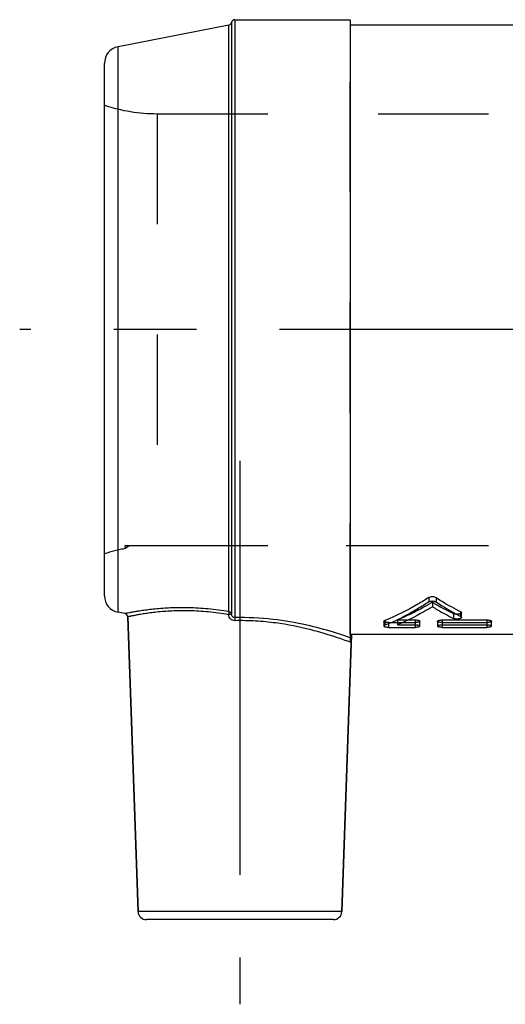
# Model space of a CAD drawing. Header units: millimetres. Extents: x 441 to 559, y 468 to 532.
# Tile 1 of 3: x 441 to 470, y 468 to 527. Entities that reach past the tile are written whole.
import ezdxf

# ---------------------------------------------------------------- set-up
doc = ezdxf.new("R2010")
doc.units = ezdxf.units.MM
doc.header["$LTSCALE"] = 65.185185
doc.linetypes.add('CENTER', pattern=[0.6, 0.375, -0.075, 0.075, -0.075])
doc.linetypes.add('HIDDEN', pattern=[0.2, 0.1, -0.1])
for name, color, linetype in [('ACHSEN_S', 7, 'CONTINUOUS'), ('KOERPER', 7, 'CONTINUOUS'), ('KONST.EL_MIT_GEO', 7, 'CONTINUOUS')]:
    doc.layers.add(name, color=color, linetype=linetype)

msp = doc.modelspace()

# ---------------------------------------------------------------- linework, layer by layer
at = {"layer": 'ACHSEN_S', "color": 2, "linetype": 'CENTER'}
msp.add_line((559, 508.275), (441, 508.275), dxfattribs=at)
at = {"layer": 'KOERPER', "color": 7, "linetype": 'Continuous'}
for p, q in [((453.7, 526.575), (460.5, 526.575)), ((460.5, 526.275), (539.5, 526.275)), ((447.983, 473.908), (447.376, 491.308)), ((460.017, 473.908), (460.588, 490.275)), ((460.588, 490.275), (460.5, 490.308)), ((539.412, 490.275), (460.588, 490.275))]:
    msp.add_line(p, q, dxfattribs=at)
at = {"layer": 'KOERPER', "color": 8, "linetype": 'HIDDEN'}
for p, q in [((460.5, 490.308), (460.5, 526.275)), ((449.122, 521.025), (449.122, 495.525)), ((449.122, 521.025), (487, 521.025)), ((447.235, 495.345), (447.228, 495.525)), ((447.228, 495.525), (550.878, 495.525))]:
    msp.add_line(p, q, dxfattribs=at)
at = {"layer": 'KOERPER', "color": 2, "linetype": 'CENTER'}
msp.add_line((454, 500.525), (454, 468.425), dxfattribs=at)
at = {"layer": 'KOERPER', "color": 8, "linetype": 'HIDDEN'}
for centre, radius, start, end in [((454.592, 485.25), 12.492, 124.66222, 126.08709), ((454.504, 485.375), 12.339, 124.65339, 126.09592), ((449.122, 485.525), 10, 100.88257, 108.19487)]:
    msp.add_arc(centre, radius, start, end, dxfattribs=at)
at = {"layer": 'KONST.EL_MIT_GEO', "color": 7, "linetype": 'Continuous'}
for p, q in [((453.503, 526.408), (453.503, 491.458)), ((453.7, 526.575), (453.7, 491.26)), ((460.5, 526.575), (460.5, 489.809)), ((453.344, 526.245), (446.809, 524.974)), ((453.344, 491.609), (453.344, 526.245)), ((446.809, 491.576), (446.809, 524.974)), ((446, 492.557), (446, 523.993)), ((465.145, 492.454), (465.145, 492.191)), ((465.575, 492.454), (465.575, 492.191)), ((447.214, 491.497), (446.809, 491.576)), ((467.021, 491.614), (467.021, 491.337)), ((467.074, 491.276), (467.074, 491.555)), ((447.376, 491.308), (447.983, 473.908)), ((462.5, 491.047), (462.5, 490.76)), ((462.553, 491.093), (462.553, 490.807)), ((463.291, 490.84), (464.349, 490.84)), ((463.933, 491.125), (464.349, 491.125)), ((464.349, 491.125), (464.349, 490.84)), ((464.613, 490.76), (464.613, 491.047)), ((465.67, 491.047), (465.67, 490.76)), ((465.934, 491.125), (465.934, 490.84)), ((465.934, 491.125), (468.575, 491.125)), ((465.934, 490.84), (468.575, 490.84)), ((468.575, 491.125), (468.575, 490.84)), ((468.84, 490.76), (468.84, 491.047)), ((460.588, 490.275), (460.017, 473.908)), ((462.764, 490.684), (464.349, 490.684)), ((465.934, 490.684), (468.575, 490.684)), ((460.017, 473.908), (447.983, 473.908)), ((459.517, 473.425), (448.483, 473.425))]:
    msp.add_line(p, q, dxfattribs=at)
at = {"layer": 'KONST.EL_MIT_GEO', "color": 8, "linetype": 'HIDDEN'}
for p, q in [((449.122, 521.025), (487, 521.025)), ((449.122, 495.525), (550.878, 495.525)), ((465.36, 492.174), (465.36, 491.906)), ((466.598, 491.497), (466.598, 491.217)), ((462.764, 490.972), (462.764, 490.684)), ((462.764, 490.972), (464.349, 490.972)), ((463.291, 491.125), (463.291, 490.84)), ((463.291, 491.125), (463.933, 491.125)), ((464.349, 490.84), (464.349, 490.684)), ((465.934, 490.972), (468.575, 490.972)), ((465.934, 490.84), (465.934, 490.684)), ((468.575, 490.84), (468.575, 490.684))]:
    msp.add_line(p, q, dxfattribs=at)
at = {"layer": 'KONST.EL_MIT_GEO', "color": 7, "linetype": 'Continuous'}
for centre, radius, start, end in [((453.305, 526.441), 0.2, 281, 350.51283), ((453.7, 526.375), 0.2, 90, 170.51283), ((447, 523.993), 1, 101, 180), ((447, 492.557), 1, 180, 259), ((447.176, 491.301), 0.2, 2, 79.00001), ((448.483, 473.925), 0.5, 182, 270), ((459.517, 473.925), 0.5, 270, 358)]:
    msp.add_arc(centre, radius, start, end, dxfattribs=at)
at = {"layer": 'KONST.EL_MIT_GEO', "color": 8, "linetype": 'HIDDEN'}
for centre, radius, start, end in [((449.122, 531.025), 10, 251.80513, 270), ((449.122, 485.525), 10, 100.88257, 108.19487), ((473.267, 505.152), 15.197, 238.64944, 243.9699)]:
    msp.add_arc(centre, radius, start, end, dxfattribs=at)
at = {"layer": 'KONST.EL_MIT_GEO', "color": 7, "linetype": 'Continuous'}
for points, knots in [([(465.145, 492.454), (464.935, 492.317), (464.105, 491.801), (463.226, 491.362), (462.553, 491.093)], [0, 0, 0, 0, 0.257729, 1, 1, 1, 1]), ([(465.145, 492.191), (464.935, 492.051), (464.106, 491.527), (463.227, 491.081), (462.553, 490.807)], [0, 0, 0, 0, 0.257993, 1, 1, 1, 1]), ([(465.145, 492.454), (465.174, 492.473), (465.246, 492.499), (465.36, 492.512), (465.475, 492.499), (465.547, 492.473), (465.575, 492.454)], [0, 0, 0, 0, 0.230112, 0.499949, 0.76979, 1, 1, 1, 1]), ([(465.145, 492.191), (465.174, 492.21), (465.245, 492.237), (465.36, 492.249), (465.475, 492.237), (465.547, 492.21), (465.575, 492.191)], [0, 0, 0, 0, 0.230384, 0.499949, 0.769518, 1, 1, 1, 1]), ([(465.575, 492.454), (465.694, 492.377), (466.165, 492.078), (466.651, 491.803), (467.021, 491.614)], [0, 0, 0, 0, 0.25422, 1, 1, 1, 1]), ([(465.575, 492.191), (465.694, 492.112), (466.164, 491.808), (466.65, 491.529), (467.021, 491.337)], [0, 0, 0, 0, 0.254368, 1, 1, 1, 1]), ([(453.344, 491.609), (452.941, 491.678), (452.15, 491.785), (451.001, 491.855), (449.95, 491.845), (449.155, 491.789), (448.598, 491.726), (448.246, 491.679), (447.942, 491.632), (447.69, 491.589), (447.492, 491.552), (447.361, 491.527), (447.284, 491.511), (447.248, 491.504), (447.226, 491.5), (447.216, 491.497), (447.214, 491.497)], [0, 0, 0, 0, 0.198913, 0.387657, 0.559823, 0.709775, 0.774882, 0.83266, 0.882594, 0.924206, 0.957069, 0.980822, 0.989193, 0.995191, 0.998797, 1, 1, 1, 1]), ([(453.326, 491.434), (452.933, 491.503), (452.162, 491.61), (451.208, 491.668), (450.485, 491.671), (449.985, 491.656), (449.52, 491.627), (449.093, 491.587), (448.709, 491.541), (448.369, 491.493), (448.115, 491.451), (447.936, 491.419), (447.821, 491.398), (447.719, 491.378), (447.629, 491.361), (447.554, 491.345), (447.499, 491.334), (447.462, 491.326), (447.439, 491.321), (447.42, 491.317), (447.405, 491.314), (447.392, 491.311), (447.384, 491.31), (447.38, 491.308), (447.378, 491.308), (447.376, 491.308), (447.376, 491.308), (447.376, 491.308)], [0, 0, 0, 0, 0.199949, 0.389401, 0.478121, 0.561824, 0.639842, 0.711565, 0.776432, 0.833922, 0.883547, 0.905268, 0.924858, 0.942269, 0.957455, 0.970378, 0.981001, 0.98544, 0.989295, 0.992561, 0.995236, 0.997319, 0.998808, 0.999329, 0.999702, 0.999925, 1, 1, 1, 1]), ([(453.344, 491.609), (453.344, 491.6), (453.344, 491.576), (453.34, 491.536), (453.334, 491.487), (453.329, 491.452), (453.326, 491.434)], [0, 0, 0, 0, 0.162663, 0.396477, 0.683202, 1, 1, 1, 1]), ([(453.503, 491.458), (453.501, 491.458), (453.495, 491.457), (453.484, 491.456), (453.468, 491.454), (453.446, 491.452), (453.421, 491.448), (453.38, 491.442), (453.348, 491.437), (453.326, 491.434)], [0, 0, 0, 0, 0.029435, 0.09215, 0.186306, 0.30904, 0.456595, 0.624451, 1, 1, 1, 1]), ([(453.709, 491.081), (453.662, 491.08), (453.566, 491.098), (453.445, 491.178), (453.361, 491.295), (453.333, 491.387), (453.326, 491.434)], [0, 0, 0, 0, 0.249559, 0.499324, 0.749512, 1, 1, 1, 1]), ([(453.503, 491.458), (453.499, 491.476), (453.486, 491.513), (453.45, 491.559), (453.402, 491.593), (453.363, 491.606), (453.344, 491.609)], [0, 0, 0, 0, 0.242563, 0.489757, 0.742573, 1, 1, 1, 1]), ([(453.7, 491.26), (453.674, 491.259), (453.622, 491.27), (453.559, 491.318), (453.519, 491.384), (453.506, 491.433), (453.503, 491.458)], [0, 0, 0, 0, 0.253526, 0.506266, 0.755382, 1, 1, 1, 1]), ([(465.36, 491.906), (465.191, 491.801), (464.523, 491.405), (463.825, 491.06), (463.291, 490.84)], [0, 0, 0, 0, 0.256372, 1, 1, 1, 1]), ([(465.36, 491.906), (465.462, 491.843), (465.867, 491.599), (466.282, 491.373), (466.598, 491.217)], [0, 0, 0, 0, 0.253761, 1, 1, 1, 1]), ([(467.021, 491.614), (467.029, 491.611), (467.045, 491.601), (467.066, 491.582), (467.074, 491.563), (467.074, 491.555)], [0, 0, 0, 0, 0.317946, 0.70084, 1, 1, 1, 1]), ([(460.5, 490.073), (460.176, 490.187), (459.335, 490.466), (457.823, 490.871), (455.878, 491.204), (454.448, 491.273), (453.7, 491.26)], [0, 0, 0, 0, 0.148523, 0.382895, 0.67655, 1, 1, 1, 1]), ([(453.7, 491.26), (453.701, 491.25), (453.703, 491.227), (453.707, 491.167), (453.708, 491.117), (453.709, 491.081)], [0, 0, 0, 0, 0.161247, 0.395333, 1, 1, 1, 1]), ([(460.5, 489.809), (460.242, 489.907), (459.483, 490.179), (458.03, 490.614), (456.422, 490.929), (454.917, 491.072), (454.115, 491.088), (453.709, 491.081)], [0, 0, 0, 0, 0.119089, 0.348028, 0.654015, 0.824713, 1, 1, 1, 1]), ([(462.5, 491.047), (462.5, 491.056), (462.511, 491.071), (462.531, 491.084), (462.545, 491.09), (462.553, 491.093)], [0, 0, 0, 0, 0.379919, 0.658086, 1, 1, 1, 1]), ([(462.5, 490.76), (462.5, 490.769), (462.511, 490.784), (462.531, 490.797), (462.545, 490.804), (462.553, 490.807)], [0, 0, 0, 0, 0.381941, 0.659569, 1, 1, 1, 1]), ([(464.349, 491.125), (464.383, 491.125), (464.432, 491.123), (464.494, 491.113), (464.534, 491.103), (464.567, 491.091), (464.595, 491.077), (464.613, 491.059), (464.613, 491.047)], [0, 0, 0, 0, 0.352275, 0.513206, 0.656766, 0.77838, 0.875571, 1, 1, 1, 1]), ([(464.349, 490.84), (464.383, 490.84), (464.432, 490.837), (464.494, 490.827), (464.534, 490.817), (464.567, 490.805), (464.596, 490.79), (464.613, 490.772), (464.613, 490.76)], [0, 0, 0, 0, 0.351499, 0.512133, 0.655505, 0.777082, 0.874435, 1, 1, 1, 1]), ([(465.67, 491.047), (465.67, 491.059), (465.688, 491.077), (465.716, 491.091), (465.749, 491.103), (465.789, 491.113), (465.851, 491.123), (465.9, 491.125), (465.934, 491.125)], [0, 0, 0, 0, 0.124436, 0.221582, 0.34329, 0.486786, 0.647789, 1, 1, 1, 1]), ([(465.67, 490.76), (465.67, 490.772), (465.687, 490.79), (465.716, 490.805), (465.749, 490.817), (465.789, 490.827), (465.851, 490.837), (465.9, 490.84), (465.934, 490.84)], [0, 0, 0, 0, 0.125573, 0.22288, 0.344551, 0.48786, 0.648566, 1, 1, 1, 1]), ([(467.074, 491.276), (467.074, 491.271), (467.071, 491.26), (467.061, 491.244), (467.044, 491.23), (467.013, 491.212), (466.962, 491.194), (466.89, 491.181), (466.811, 491.177), (466.732, 491.181), (466.66, 491.193), (466.617, 491.208), (466.598, 491.217)], [0, 0, 0, 0, 0.030807, 0.065445, 0.106638, 0.155377, 0.275188, 0.419172, 0.576414, 0.733982, 0.878898, 1, 1, 1, 1]), ([(467.021, 491.337), (467.029, 491.333), (467.046, 491.323), (467.067, 491.304), (467.074, 491.285), (467.074, 491.276)], [0, 0, 0, 0, 0.316477, 0.699075, 1, 1, 1, 1]), ([(468.575, 491.125), (468.609, 491.125), (468.658, 491.123), (468.721, 491.113), (468.76, 491.103), (468.793, 491.091), (468.822, 491.077), (468.84, 491.059), (468.84, 491.047)], [0, 0, 0, 0, 0.352275, 0.513206, 0.656766, 0.77838, 0.875571, 1, 1, 1, 1]), ([(468.575, 490.84), (468.609, 490.84), (468.658, 490.837), (468.721, 490.827), (468.76, 490.817), (468.793, 490.805), (468.822, 490.79), (468.84, 490.772), (468.84, 490.76)], [0, 0, 0, 0, 0.351499, 0.512133, 0.655505, 0.777082, 0.874435, 1, 1, 1, 1]), ([(462.764, 490.684), (462.73, 490.684), (462.681, 490.686), (462.619, 490.696), (462.579, 490.705), (462.546, 490.716), (462.522, 490.728), (462.505, 490.742), (462.5, 490.755), (462.5, 490.76)], [0, 0, 0, 0, 0.352598, 0.511889, 0.6551, 0.776276, 0.871892, 0.944423, 1, 1, 1, 1]), ([(464.613, 490.76), (464.613, 490.755), (464.608, 490.742), (464.592, 490.728), (464.567, 490.716), (464.534, 490.705), (464.494, 490.696), (464.432, 490.686), (464.383, 490.684), (464.349, 490.684)], [0, 0, 0, 0, 0.055407, 0.127715, 0.224054, 0.344954, 0.487781, 0.648302, 1, 1, 1, 1]), ([(465.934, 490.684), (465.9, 490.684), (465.851, 490.686), (465.789, 490.696), (465.749, 490.705), (465.716, 490.716), (465.691, 490.728), (465.675, 490.742), (465.67, 490.755), (465.67, 490.76)], [0, 0, 0, 0, 0.351769, 0.51222, 0.655112, 0.775921, 0.872307, 0.944631, 1, 1, 1, 1]), ([(468.84, 490.76), (468.84, 490.755), (468.835, 490.742), (468.818, 490.728), (468.793, 490.716), (468.76, 490.705), (468.721, 490.696), (468.658, 490.686), (468.609, 490.684), (468.575, 490.684)], [0, 0, 0, 0, 0.055407, 0.127715, 0.224054, 0.344954, 0.487781, 0.648302, 1, 1, 1, 1])]:
    msp.add_open_spline(points, degree=3, knots=knots, dxfattribs=at)
at = {"layer": 'KONST.EL_MIT_GEO', "color": 8, "linetype": 'HIDDEN'}
for points, knots in [([(465.36, 492.174), (465.191, 492.071), (464.523, 491.681), (463.824, 491.342), (463.291, 491.125)], [0, 0, 0, 0, 0.256164, 1, 1, 1, 1]), ([(467.074, 491.555), (467.074, 491.53), (467.037, 491.503), (466.996, 491.486), (466.952, 491.472), (466.89, 491.462), (466.811, 491.457), (466.732, 491.461), (466.66, 491.473), (466.617, 491.488), (466.598, 491.497)], [0, 0, 0, 0, 0.148373, 0.205204, 0.269166, 0.414345, 0.572971, 0.731928, 0.878052, 1, 1, 1, 1]), ([(453.7, 491.26), (453.701, 491.25), (453.703, 491.227), (453.707, 491.167), (453.708, 491.117), (453.709, 491.081)], [0, 0, 0, 0, 0.161247, 0.395333, 1, 1, 1, 1]), ([(462.764, 490.972), (462.73, 490.972), (462.681, 490.975), (462.619, 490.984), (462.579, 490.993), (462.546, 491.003), (462.522, 491.016), (462.505, 491.03), (462.5, 491.042), (462.5, 491.047)], [0, 0, 0, 0, 0.353337, 0.512911, 0.65631, 0.777533, 0.873003, 0.945124, 1, 1, 1, 1]), ([(464.613, 491.047), (464.613, 491.042), (464.608, 491.03), (464.592, 491.016), (464.567, 491.003), (464.534, 490.993), (464.494, 490.984), (464.432, 490.975), (464.383, 490.972), (464.349, 490.972)], [0, 0, 0, 0, 0.054708, 0.126606, 0.222797, 0.343744, 0.486758, 0.647565, 1, 1, 1, 1]), ([(465.934, 490.972), (465.9, 490.972), (465.851, 490.975), (465.789, 490.984), (465.749, 490.993), (465.716, 491.004), (465.688, 491.017), (465.67, 491.035), (465.67, 491.047)], [0, 0, 0, 0, 0.353795, 0.51512, 0.658722, 0.78002, 0.876611, 1, 1, 1, 1]), ([(468.84, 491.047), (468.84, 491.042), (468.835, 491.03), (468.818, 491.016), (468.793, 491.003), (468.76, 490.993), (468.721, 490.984), (468.658, 490.975), (468.609, 490.972), (468.575, 490.972)], [0, 0, 0, 0, 0.054708, 0.126606, 0.222797, 0.343744, 0.486758, 0.647565, 1, 1, 1, 1])]:
    msp.add_open_spline(points, degree=3, knots=knots, dxfattribs=at)

doc.saveas('drawing.dxf')
